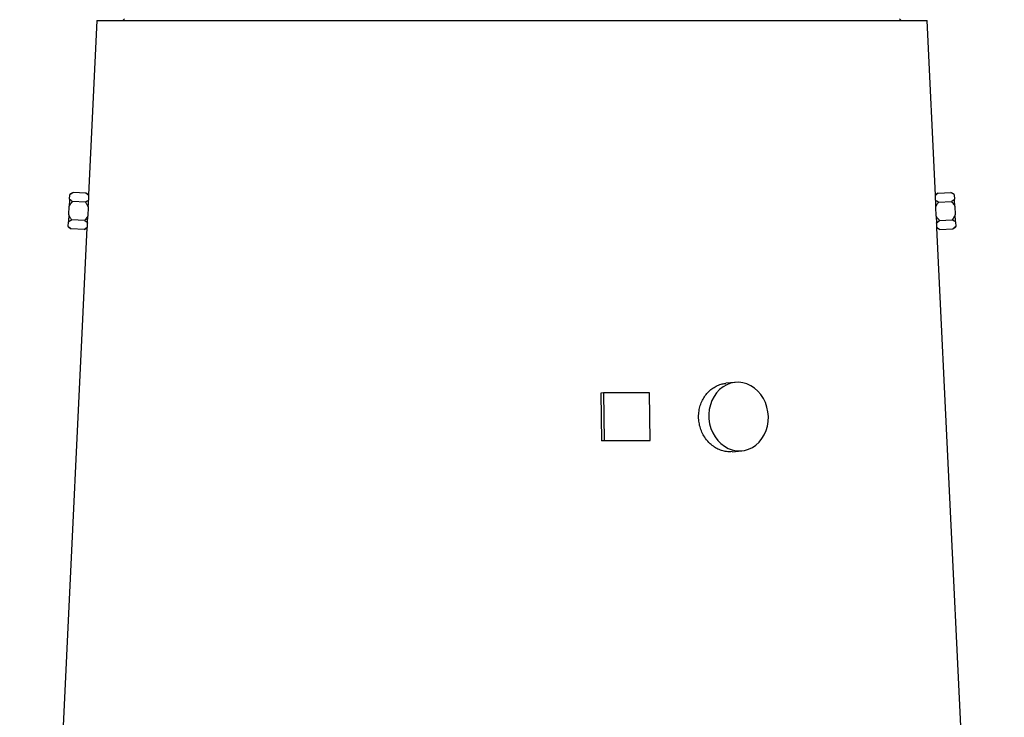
# Model space of a CAD drawing. Header units: millimetres. Extents: x 7 to 807, y 9 to 2008.
# Tile 7 of 9: x 97 to 613, y 1159 to 1525. Entities that reach past the tile are written whole.
import ezdxf

# ---------------------------------------------------------------- set-up
doc = ezdxf.new("R2010")
doc.units = ezdxf.units.MM

msp = doc.modelspace()

# ---------------------------------------------------------------- linework, layer by layer
at = {"color": 7, "linetype": 'Continuous', "lineweight": 25}
for p, q in [((137.4, 1524.43), (133, 1433.07)), ((137.4, 1524.43), (572.42, 1524.43)), ((151.91, 1525.43), (150.91, 1524.43)), ((558.91, 1524.43), (557.91, 1525.43)), ((576.81, 1433.04), (572.42, 1524.43)), ((123.04, 1430.86), (123.15, 1433.19)), ((124.85, 1434.32), (123.16, 1433.45)), ((131.33, 1429.25), (124.62, 1429.58)), ((131.56, 1434), (124.85, 1434.32)), ((133, 1433.07), (131.56, 1434)), ((133, 1432.86), (133, 1432.96)), ((578.26, 1434), (576.8, 1433.06)), ((578.26, 1434), (584.97, 1434.32)), ((578.49, 1429.25), (585.2, 1429.58)), ((586.65, 1433.45), (584.97, 1434.32)), ((586.67, 1433.19), (586.78, 1430.86)), ((122.64, 1422.58), (122.86, 1427.25)), ((132.85, 1426.76), (132.63, 1422.1)), ((577.19, 1422.1), (576.96, 1426.76)), ((586.95, 1427.25), (587.18, 1422.58)), ((130.87, 1419.77), (124.16, 1420.09)), ((577.42, 1418.55), (578.94, 1419.77)), ((578.94, 1419.77), (585.65, 1420.09)), ((132.17, 1415.81), (96.9, 682.43)), ((122.34, 1416.37), (123.93, 1415.35)), ((122.35, 1416.63), (122.46, 1418.96)), ((130.64, 1415.02), (123.93, 1415.35)), ((130.64, 1415.02), (132.17, 1415.81)), ((132.18, 1415.92), (132.19, 1416.02)), ((612.92, 682.43), (577.64, 1415.81)), ((577.64, 1415.81), (579.17, 1415.02)), ((579.17, 1415.02), (585.88, 1415.35)), ((585.88, 1415.35), (587.48, 1416.37)), ((587.35, 1418.96), (587.46, 1416.63)), ((471.94, 1334.83), (466.94, 1334.35)), ((402.85, 1329.44), (401.47, 1329.18)), ((401.47, 1329.18), (401.78, 1304.21)), ((402.85, 1329.44), (403.16, 1304.47)), ((427, 1329.44), (402.85, 1329.44)), ((427.31, 1304.47), (427, 1329.44)), ((403.16, 1304.47), (401.78, 1304.21)), ((403.16, 1304.47), (427.31, 1304.47)), ((427.31, 1304.47), (425.93, 1304.21)), ((470.38, 1298.51), (475.38, 1299))]:
    msp.add_line(p, q, dxfattribs=at)
at = {"color": 7, "linetype": 'Continuous', "lineweight": 25, "flags": 128}
for points in [[(123.04, 1430.86), (123.02, 1430.47), (123, 1430.06), (122.98, 1429.63), (122.96, 1429.18), (122.93, 1428.72), (122.91, 1428.24), (122.89, 1427.75), (122.86, 1427.25)], [(123.16, 1433.45), (123.16, 1433.44), (123.16, 1433.39), (123.15, 1433.31), (123.15, 1433.19)], [(586.67, 1433.19), (586.66, 1433.31), (586.66, 1433.39), (586.66, 1433.44), (586.65, 1433.45)], [(586.95, 1427.25), (586.93, 1427.75), (586.91, 1428.24), (586.88, 1428.72), (586.86, 1429.18), (586.84, 1429.63), (586.82, 1430.06), (586.8, 1430.47), (586.78, 1430.86)], [(132.86, 1426.96), (132.86, 1426.93), (132.86, 1426.91), (132.86, 1426.89), (132.86, 1426.86), (132.85, 1426.84), (132.85, 1426.81), (132.85, 1426.79), (132.85, 1426.76)], [(576.96, 1426.76), (576.96, 1426.79), (576.96, 1426.81), (576.96, 1426.84), (576.96, 1426.86), (576.96, 1426.89), (576.96, 1426.91), (576.96, 1426.93), (576.96, 1426.96)], [(122.64, 1422.58), (122.61, 1422.08), (122.59, 1421.59), (122.57, 1421.11), (122.54, 1420.64), (122.52, 1420.19), (122.5, 1419.76), (122.48, 1419.35), (122.46, 1418.96)], [(132.63, 1422.1), (132.63, 1422.08), (132.62, 1422.06), (132.62, 1422.03), (132.62, 1422.01), (132.62, 1421.99), (132.62, 1421.97), (132.62, 1421.94), (132.62, 1421.92)], [(577.2, 1421.92), (577.2, 1421.94), (577.2, 1421.97), (577.19, 1421.99), (577.19, 1422.01), (577.19, 1422.03), (577.19, 1422.06), (577.19, 1422.08), (577.19, 1422.1)], [(587.35, 1418.96), (587.33, 1419.35), (587.31, 1419.76), (587.29, 1420.19), (587.27, 1420.64), (587.25, 1421.11), (587.23, 1421.59), (587.2, 1422.08), (587.18, 1422.58)], [(122.35, 1416.63), (122.35, 1416.52), (122.34, 1416.44), (122.34, 1416.39), (122.34, 1416.37)], [(587.48, 1416.37), (587.48, 1416.39), (587.47, 1416.44), (587.47, 1416.52), (587.46, 1416.63)], [(489.25, 1316.91), (489.04, 1319.42), (488.52, 1321.87), (487.72, 1324.23), (486.65, 1326.44), (485.32, 1328.47), (483.77, 1330.27), (482.02, 1331.82), (480.1, 1333.07), (478.06, 1334.01), (475.94, 1334.62), (473.77, 1334.88), (471.6, 1334.79), (469.47, 1334.36), (467.42, 1333.58), (465.49, 1332.48), (463.72, 1331.08), (462.15, 1329.4), (460.79, 1327.48), (459.69, 1325.35), (458.86, 1323.06), (458.32, 1320.65), (458.08, 1318.17), (458.14, 1315.66), (458.5, 1313.17), (459.16, 1310.76), (460.1, 1308.47), (461.3, 1306.34), (462.75, 1304.42), (464.4, 1302.75), (466.24, 1301.34), (468.22, 1300.24), (470.31, 1299.47), (472.46, 1299.03), (474.64, 1298.94), (476.79, 1299.21), (478.89, 1299.81), (480.88, 1300.75), (482.73, 1302.01), (484.41, 1303.55), (485.88, 1305.36), (487.11, 1307.39), (488.08, 1309.6), (488.76, 1311.96), (489.16, 1314.41), (489.25, 1316.91)]]:
    msp.add_lwpolyline(points, dxfattribs=at)
at = {"color": 7, "linetype": 'Continuous', "lineweight": 25}
for centre, major_axis, ratio, start_param, end_param in [((355.42, 1419.65), (222.27, -16.05), 0.576237, 3.163712, 3.183494), ((354.39, 1419.65), (222.27, 16.05), 0.576237, 6.241284, 6.261065), ((355.42, 1400.62), (223.19, -16.11), 0.576237, 3.12745, 3.147172), ((354.39, 1400.62), (223.19, 16.11), 0.576237, 6.277606, 6.297328), ((354.77, 1293.23), (228.63, 2.85), 0.046454, 1.253716, 1.363118)]:
    msp.add_ellipse(centre, major_axis=major_axis, ratio=ratio, start_param=start_param, end_param=end_param, dxfattribs=at)
for points, knots in [([(122.86, 1427.25), (123.14, 1427.7), (123.66, 1428.54), (124.32, 1429.26), (124.62, 1429.58)], [0, 0, 0, 0, 0.551364, 1, 1, 1, 1]), ([(124.62, 1429.58), (124.34, 1429.76), (123.73, 1430.17), (123.28, 1430.62), (123.04, 1430.86)], [0, 0, 0, 0, 0.461361, 1, 1, 1, 1]), ([(123.15, 1433.19), (123.48, 1433.46), (123.98, 1433.86), (124.63, 1434.21), (124.85, 1434.32)], [0, 0, 0, 0, 0.662971, 1, 1, 1, 1]), ([(132.96, 1430.32), (132.46, 1429.95), (131.96, 1429.58), (131.34, 1429.26), (131.33, 1429.25)], [0, 0, 0, 0, 0.987546, 1, 1, 1, 1]), ([(131.56, 1434), (132.01, 1433.69), (132.54, 1433.33), (132.94, 1432.93), (133, 1432.86)], [0, 0, 0, 0, 0.843905, 1, 1, 1, 1]), ([(132.86, 1426.96), (132.86, 1427.05), (132.9, 1428.07), (132.94, 1429.25), (132.96, 1430.15), (132.96, 1430.32)], [0, 0, 0, 0, 0.0754281, 0.8272406, 1, 1, 1, 1]), ([(576.81, 1432.86), (577.05, 1433.08), (577.48, 1433.48), (578.02, 1433.84), (578.26, 1434)], [0, 0, 0, 0, 0.5615209, 1, 1, 1, 1]), ([(576.81, 1433.04), (576.81, 1433.05), (576.81, 1433.12), (576.81, 1432.98), (576.81, 1432.86)], [0, 0, 0, 0, 0.1121103, 1, 1, 1, 1]), ([(576.86, 1430.32), (576.87, 1429.87), (576.89, 1428.86), (576.93, 1427.63), (576.96, 1426.96)], [0, 0, 0, 0, 0.451273, 1, 1, 1, 1]), ([(578.49, 1429.25), (578.18, 1429.42), (577.56, 1429.75), (577.09, 1430.13), (576.86, 1430.32)], [0, 0, 0, 0, 0.506638, 1, 1, 1, 1]), ([(584.97, 1434.32), (585.41, 1434.08), (586.05, 1433.74), (586.52, 1433.32), (586.67, 1433.19)], [0, 0, 0, 0, 0.6824318, 1, 1, 1, 1]), ([(586.78, 1430.86), (586.77, 1430.85), (586.37, 1430.39), (585.78, 1429.98), (585.2, 1429.58)], [0, 0, 0, 0, 0.0256255, 1, 1, 1, 1]), ([(585.2, 1429.58), (585.53, 1429.22), (586.19, 1428.5), (586.7, 1427.66), (586.95, 1427.25)], [0, 0, 0, 0, 0.498163, 1, 1, 1, 1]), ([(131.33, 1429.25), (131.61, 1428.88), (132.2, 1428.1), (132.63, 1427.22), (132.85, 1426.76)], [0, 0, 0, 0, 0.479816, 1, 1, 1, 1]), ([(576.96, 1426.76), (577.4, 1427.58), (577.85, 1428.44), (578.45, 1429.21), (578.49, 1429.25)], [0, 0, 0, 0, 0.944002, 1, 1, 1, 1]), ([(122.46, 1418.96), (122.96, 1419.34), (123.48, 1419.74), (124.13, 1420.08), (124.16, 1420.09)], [0, 0, 0, 0, 0.9570288, 1, 1, 1, 1]), ([(124.16, 1420.09), (123.88, 1420.46), (123.29, 1421.24), (122.86, 1422.12), (122.64, 1422.58)], [0, 0, 0, 0, 0.480306, 1, 1, 1, 1]), ([(132.63, 1422.1), (132.35, 1421.64), (131.83, 1420.81), (131.17, 1420.09), (130.87, 1419.77)], [0, 0, 0, 0, 0.550906, 1, 1, 1, 1]), ([(130.87, 1419.77), (131.15, 1419.58), (131.73, 1419.2), (132.17, 1418.77), (132.39, 1418.55)], [0, 0, 0, 0, 0.484997, 1, 1, 1, 1]), ([(132.39, 1418.55), (132.4, 1418.69), (132.47, 1419.55), (132.55, 1420.72), (132.61, 1421.78), (132.62, 1421.92)], [0, 0, 0, 0, 0.147486, 0.883844, 1, 1, 1, 1]), ([(578.94, 1419.77), (578.61, 1420.13), (577.95, 1420.84), (577.44, 1421.68), (577.19, 1422.1)], [0, 0, 0, 0, 0.498058, 1, 1, 1, 1]), ([(577.2, 1421.92), (577.23, 1421.44), (577.3, 1420.21), (577.38, 1419.18), (577.42, 1418.55)], [0, 0, 0, 0, 0.387998, 1, 1, 1, 1]), ([(587.18, 1422.58), (586.75, 1421.76), (586.29, 1420.9), (585.69, 1420.13), (585.65, 1420.09)], [0, 0, 0, 0, 0.943896, 1, 1, 1, 1]), ([(585.65, 1420.09), (585.97, 1419.92), (586.61, 1419.58), (587.1, 1419.17), (587.35, 1418.96)], [0, 0, 0, 0, 0.486701, 1, 1, 1, 1]), ([(123.93, 1415.35), (123.49, 1415.65), (122.89, 1416.05), (122.47, 1416.51), (122.35, 1416.63)], [0, 0, 0, 0, 0.729858, 1, 1, 1, 1]), ([(132.19, 1416.02), (131.9, 1415.8), (131.44, 1415.44), (130.86, 1415.14), (130.64, 1415.02)], [0, 0, 0, 0, 0.621903, 1, 1, 1, 1]), ([(577.62, 1416.02), (577.63, 1415.93), (577.64, 1415.8), (577.64, 1415.86), (577.64, 1415.89)], [0, 0, 0, 0, 0.626939, 1, 1, 1, 1]), ([(579.17, 1415.02), (578.74, 1415.26), (578.17, 1415.57), (577.73, 1415.93), (577.62, 1416.02)], [0, 0, 0, 0, 0.765602, 1, 1, 1, 1]), ([(587.46, 1416.63), (587.19, 1416.36), (586.73, 1415.91), (586.12, 1415.51), (585.88, 1415.35)], [0, 0, 0, 0, 0.607011, 1, 1, 1, 1]), ([(456.31, 1305.51), (455.77, 1306.34), (454.7, 1308), (453.58, 1310.82), (452.88, 1313.77), (452.64, 1316.8), (452.86, 1319.82), (453.53, 1322.75), (454.65, 1325.49), (456.15, 1327.99), (458.02, 1330.15), (460.17, 1331.94), (462.56, 1333.26), (464.85, 1334.09), (466.33, 1334.23), (466.94, 1334.29)], [0, 0, 0, 0, 0.078763, 0.157526, 0.236297, 0.315067, 0.393684, 0.4723, 0.550924, 0.629552, 0.708395, 0.787238, 0.866168, 0.945098, 1, 1, 1, 1]), ([(470.38, 1298.57), (469.81, 1298.52), (468.37, 1298.37), (466.03, 1298.73), (463.45, 1299.54), (461, 1300.87), (458.51, 1302.77), (457.1, 1304.52), (456.31, 1305.51)], [0, 0, 0, 0, 0.110679, 0.278495, 0.446313, 0.614158, 0.782007, 1, 1, 1, 1])]:
    msp.add_open_spline(points, degree=3, knots=knots, dxfattribs=at)

doc.saveas('drawing.dxf')
